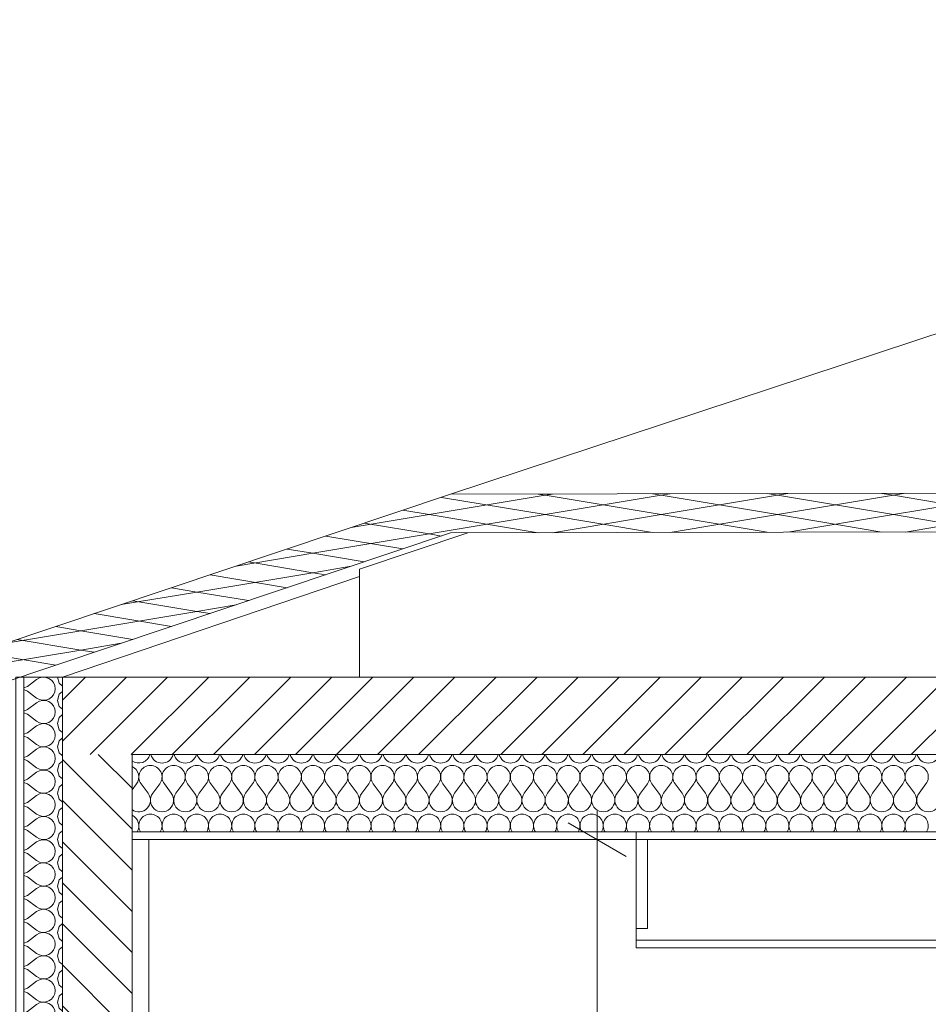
# Model space of a CAD drawing. Header units: millimetres. Extents: x 17009 to 157603, y -19950 to 21829.
# Tile 45 of 208: x 30142 to 32490, y 19284 to 21829. Entities that reach past the tile are written whole.
import ezdxf

# ---------------------------------------------------------------- set-up
doc = ezdxf.new("R2010")
doc.units = ezdxf.units.MM
doc.header["$MEASUREMENT"] = 0
for name, color, linetype in [('01-STR_Dalles toitures.ARCHI', 7, 'Continuous'), ('01-STR_Escaliers et ascenseurs.ARCHI', 7, 'Continuous'), ('01-STR_Murs extérieurs.ARCHI', 7, 'Continuous'), ('04-SOE_Faux Plafond.ARCHI', 7, 'Continuous'), ('05-INF _ COTATIONS.ARCHI', 7, 'Continuous')]:
    doc.layers.add(name, color=color, linetype=linetype)
doc.styles.add('STYLE_GENERE_1', font='arial.ttf')
doc.dimstyles.new('STYLE_GENERE__1', dxfattribs={"dimtxt": 150, "dimasz": 114, "dimexe": 0.18, "dimexo": 400, "dimgap": 0, "dimtad": 1, "dimlfac": 0.001, "dimzin": 0, "dimdsep": 46, "dimtxsty": 'STYLE_GENERE_1', "dimblk": 'ARROWHEAD_2', "dimblk1": 'ARROWHEAD_2', "dimblk2": 'ARROWHEAD_2', "dimcen": 0.09, "dimclrd": 8, "dimclre": 8, "dimclrt": 8, "dimazin": 0, "dimtfac": 1, "dimtdec": 4, "dimtmove": 0, "dimatfit": 3, "dimfxl": 0, "dimtolj": 1, "dimtzin": 0, "dimarcsym": 0})

# ---------------------------------------------------------------- blocks, each defined once
blk = doc.blocks.new('*X82')
at = {"layer": '01-STR_Murs extérieurs.ARCHI', "color": 7, "linetype": 'Continuous', "lineweight": 5}
for p, q in [((30201.3, 20129.9), (30193.2, 20128)), ((30209.6, 20129.5), (30201.3, 20129.9)), ((30217.4, 20126.8), (30209.6, 20129.5)), ((30240, 20130), (30244.5, 20114.2)), ((30152.5, 20102.3), (30162, 20106)), ((30162, 20106), (30186, 20124)), ((30193.2, 20128), (30186, 20124)), ((30224.2, 20122.1), (30217.4, 20126.8)), ((30229.5, 20115.8), (30224.2, 20122.1)), ((30232.9, 20108.2), (30229.5, 20115.8)), ((30234, 20100), (30232.9, 20108.2)), ((30244.5, 20114.2), (30252.5, 20106.9)), ((30162, 20094), (30152.5, 20097.7)), ((30162, 20094), (30186, 20076)), ((30224.2, 20077.9), (30229.5, 20084.2)), ((30229.5, 20084.2), (30232.9, 20091.8)), ((30232.9, 20091.8), (30234, 20100)), ((30244.5, 20085.8), (30240, 20070)), ((30252.5, 20093.1), (30244.5, 20085.8)), ((30162, 20046), (30186, 20064)), ((30186, 20076), (30193.2, 20072)), ((30193.2, 20068), (30186, 20064)), ((30193.2, 20072), (30201.3, 20070.1)), ((30201.3, 20069.9), (30193.2, 20068)), ((30201.3, 20070.1), (30209.6, 20070.5)), ((30209.6, 20069.5), (30201.3, 20069.9)), ((30209.6, 20070.5), (30217.4, 20073.2)), ((30217.4, 20066.8), (30209.6, 20069.5)), ((30217.4, 20073.2), (30224.2, 20077.9)), ((30224.2, 20062.1), (30217.4, 20066.8)), ((30229.5, 20055.8), (30224.2, 20062.1)), ((30232.9, 20048.2), (30229.5, 20055.8)), ((30240, 20070), (30244.5, 20054.2)), ((30244.5, 20054.2), (30252.5, 20046.9)), ((30152.5, 20042.3), (30162, 20046)), ((30162, 20034), (30152.5, 20037.7)), ((30162, 20034), (30186, 20016)), ((30229.5, 20024.2), (30232.9, 20031.8)), ((30234, 20040), (30232.9, 20048.2)), ((30232.9, 20031.8), (30234, 20040)), ((30252.5, 20033.1), (30244.5, 20025.8)), ((30162, 19986), (30186, 20004)), ((30186, 20016), (30193.2, 20012)), ((30193.2, 20008), (30186, 20004)), ((30193.2, 20012), (30201.3, 20010.1)), ((30201.3, 20009.9), (30193.2, 20008)), ((30201.3, 20010.1), (30209.6, 20010.5)), ((30209.6, 20009.5), (30201.3, 20009.9)), ((30209.6, 20010.5), (30217.4, 20013.2)), ((30217.4, 20006.8), (30209.6, 20009.5)), ((30217.4, 20013.2), (30224.2, 20017.9)), ((30224.2, 20002.1), (30217.4, 20006.8)), ((30224.2, 20017.9), (30229.5, 20024.2)), ((30229.5, 19995.8), (30224.2, 20002.1)), ((30244.5, 20025.8), (30240, 20010)), ((30240, 20010), (30244.5, 19994.2)), ((30152.5, 19982.3), (30162, 19986)), ((30162, 19974), (30152.5, 19977.7)), ((30232.9, 19988.2), (30229.5, 19995.8)), ((30234, 19980), (30232.9, 19988.2)), ((30232.9, 19971.8), (30234, 19980)), ((30244.5, 19994.2), (30252.5, 19986.9)), ((30162, 19974), (30186, 19956)), ((30186, 19956), (30193.2, 19952)), ((30193.2, 19952), (30201.3, 19950.1)), ((30209.6, 19950.5), (30217.4, 19953.2)), ((30217.4, 19953.2), (30224.2, 19957.9)), ((30224.2, 19957.9), (30229.5, 19964.2)), ((30229.5, 19964.2), (30232.9, 19971.8)), ((30244.5, 19965.8), (30240, 19950)), ((30252.5, 19973.1), (30244.5, 19965.8)), ((30152.5, 19922.3), (30162, 19926)), ((30162, 19926), (30186, 19944)), ((30193.2, 19948), (30186, 19944)), ((30201.3, 19949.9), (30193.2, 19948)), ((30201.3, 19950.1), (30209.6, 19950.5)), ((30209.6, 19949.5), (30201.3, 19949.9)), ((30217.4, 19946.8), (30209.6, 19949.5)), ((30224.2, 19942.1), (30217.4, 19946.8)), ((30229.5, 19935.8), (30224.2, 19942.1)), ((30232.9, 19928.2), (30229.5, 19935.8)), ((30234, 19920), (30232.9, 19928.2)), ((30240, 19950), (30244.5, 19934.2)), ((30244.5, 19934.2), (30252.5, 19926.9)), ((30162, 19914), (30152.5, 19917.7)), ((30162, 19914), (30186, 19896)), ((30224.2, 19897.9), (30229.5, 19904.2)), ((30229.5, 19904.2), (30232.9, 19911.8)), ((30232.9, 19911.8), (30234, 19920)), ((30244.5, 19905.8), (30240, 19890)), ((30252.5, 19913.1), (30244.5, 19905.8)), ((30162, 19866), (30186, 19884)), ((30186, 19896), (30193.2, 19892)), ((30193.2, 19888), (30186, 19884)), ((30193.2, 19892), (30201.3, 19890.1)), ((30201.3, 19889.9), (30193.2, 19888)), ((30201.3, 19890.1), (30209.6, 19890.5)), ((30209.6, 19889.5), (30201.3, 19889.9)), ((30209.6, 19890.5), (30217.4, 19893.2)), ((30217.4, 19886.8), (30209.6, 19889.5)), ((30217.4, 19893.2), (30224.2, 19897.9)), ((30224.2, 19882.1), (30217.4, 19886.8)), ((30229.5, 19875.8), (30224.2, 19882.1)), ((30232.9, 19868.2), (30229.5, 19875.8)), ((30240, 19890), (30244.5, 19874.2)), ((30152.5, 19862.3), (30162, 19866)), ((30162, 19854), (30152.5, 19857.7)), ((30162, 19854), (30186, 19836)), ((30229.5, 19844.2), (30232.9, 19851.8)), ((30234, 19860), (30232.9, 19868.2)), ((30232.9, 19851.8), (30234, 19860)), ((30244.5, 19874.2), (30252.5, 19866.9)), ((30252.5, 19853.1), (30244.5, 19845.8)), ((30162, 19806), (30186, 19824)), ((30186, 19836), (30193.2, 19832)), ((30193.2, 19828), (30186, 19824)), ((30193.2, 19832), (30201.3, 19830.1)), ((30201.3, 19829.9), (30193.2, 19828)), ((30201.3, 19830.1), (30209.6, 19830.5)), ((30209.6, 19829.5), (30201.3, 19829.9)), ((30209.6, 19830.5), (30217.4, 19833.2)), ((30217.4, 19826.8), (30209.6, 19829.5)), ((30217.4, 19833.2), (30224.2, 19837.9)), ((30224.2, 19822.1), (30217.4, 19826.8)), ((30224.2, 19837.9), (30229.5, 19844.2)), ((30244.5, 19845.8), (30240, 19830)), ((30240, 19830), (30244.5, 19814.2)), ((30152.5, 19802.3), (30162, 19806)), ((30229.5, 19815.8), (30224.2, 19822.1)), ((30232.9, 19808.2), (30229.5, 19815.8)), ((30234, 19800), (30232.9, 19808.2)), ((30232.9, 19791.8), (30234, 19800)), ((30244.5, 19814.2), (30252.5, 19806.9)), ((30162, 19794), (30152.5, 19797.7)), ((30162, 19794), (30186, 19776)), ((30186, 19776), (30193.2, 19772)), ((30209.6, 19770.5), (30217.4, 19773.2)), ((30217.4, 19773.2), (30224.2, 19777.9)), ((30224.2, 19777.9), (30229.5, 19784.2)), ((30229.5, 19784.2), (30232.9, 19791.8)), ((30244.5, 19785.8), (30240, 19770)), ((30252.5, 19793.1), (30244.5, 19785.8)), ((30162, 19746), (30186, 19764)), ((30193.2, 19768), (30186, 19764)), ((30193.2, 19772), (30201.3, 19770.1)), ((30201.3, 19769.9), (30193.2, 19768)), ((30201.3, 19770.1), (30209.6, 19770.5)), ((30209.6, 19769.5), (30201.3, 19769.9)), ((30217.4, 19766.8), (30209.6, 19769.5)), ((30224.2, 19762.1), (30217.4, 19766.8)), ((30229.5, 19755.8), (30224.2, 19762.1)), ((30232.9, 19748.2), (30229.5, 19755.8)), ((30234, 19740), (30232.9, 19748.2)), ((30240, 19770), (30244.5, 19754.2)), ((30244.5, 19754.2), (30252.5, 19746.9)), ((30152.5, 19742.3), (30162, 19746)), ((30162, 19734), (30152.5, 19737.7)), ((30162, 19734), (30186, 19716)), ((30224.2, 19717.9), (30229.5, 19724.2)), ((30229.5, 19724.2), (30232.9, 19731.8)), ((30232.9, 19731.8), (30234, 19740)), ((30244.5, 19725.8), (30240, 19710)), ((30252.5, 19733.1), (30244.5, 19725.8)), ((30162, 19686), (30186, 19704)), ((30186, 19716), (30193.2, 19712)), ((30193.2, 19708), (30186, 19704)), ((30193.2, 19712), (30201.3, 19710.1)), ((30201.3, 19709.9), (30193.2, 19708)), ((30201.3, 19710.1), (30209.6, 19710.5)), ((30209.6, 19709.5), (30201.3, 19709.9)), ((30209.6, 19710.5), (30217.4, 19713.2)), ((30217.4, 19706.8), (30209.6, 19709.5)), ((30217.4, 19713.2), (30224.2, 19717.9)), ((30224.2, 19702.1), (30217.4, 19706.8)), ((30229.5, 19695.8), (30224.2, 19702.1)), ((30240, 19710), (30244.5, 19694.2)), ((30152.5, 19682.3), (30162, 19686)), ((30162, 19674), (30152.5, 19677.7)), ((30162, 19674), (30186, 19656)), ((30232.9, 19688.2), (30229.5, 19695.8)), ((30229.5, 19664.2), (30232.9, 19671.8)), ((30234, 19680), (30232.9, 19688.2)), ((30232.9, 19671.8), (30234, 19680)), ((30244.5, 19694.2), (30252.5, 19686.9)), ((30252.5, 19673.1), (30244.5, 19665.8)), ((30186, 19656), (30193.2, 19652)), ((30193.2, 19648), (30186, 19644)), ((30193.2, 19652), (30201.3, 19650.1)), ((30201.3, 19649.9), (30193.2, 19648)), ((30201.3, 19650.1), (30209.6, 19650.5)), ((30209.6, 19649.5), (30201.3, 19649.9)), ((30209.6, 19650.5), (30217.4, 19653.2)), ((30217.4, 19646.8), (30209.6, 19649.5)), ((30217.4, 19653.2), (30224.2, 19657.9)), ((30224.2, 19642.1), (30217.4, 19646.8)), ((30224.2, 19657.9), (30229.5, 19664.2)), ((30244.5, 19665.8), (30240, 19650)), ((30240, 19650), (30244.5, 19634.2)), ((30152.5, 19622.3), (30162, 19626)), ((30162, 19626), (30186, 19644)), ((30229.5, 19635.8), (30224.2, 19642.1)), ((30232.9, 19628.2), (30229.5, 19635.8)), ((30234, 19620), (30232.9, 19628.2)), ((30244.5, 19634.2), (30252.5, 19626.9)), ((30162, 19614), (30152.5, 19617.7)), ((30162, 19614), (30186, 19596)), ((30186, 19596), (30193.2, 19592)), ((30217.4, 19593.2), (30224.2, 19597.9)), ((30224.2, 19597.9), (30229.5, 19604.2)), ((30229.5, 19604.2), (30232.9, 19611.8)), ((30232.9, 19611.8), (30234, 19620)), ((30244.5, 19605.8), (30240, 19590)), ((30252.5, 19613.1), (30244.5, 19605.8)), ((30162, 19566), (30186, 19584)), ((30193.2, 19588), (30186, 19584)), ((30193.2, 19592), (30201.3, 19590.1)), ((30201.3, 19589.9), (30193.2, 19588)), ((30201.3, 19590.1), (30209.6, 19590.5)), ((30209.6, 19589.5), (30201.3, 19589.9)), ((30209.6, 19590.5), (30217.4, 19593.2)), ((30217.4, 19586.8), (30209.6, 19589.5)), ((30224.2, 19582.1), (30217.4, 19586.8)), ((30229.5, 19575.8), (30224.2, 19582.1)), ((30232.9, 19568.2), (30229.5, 19575.8)), ((30240, 19590), (30244.5, 19574.2)), ((30244.5, 19574.2), (30252.5, 19566.9)), ((30152.5, 19562.3), (30162, 19566)), ((30162, 19554), (30152.5, 19557.7)), ((30162, 19554), (30186, 19536)), ((30224.2, 19537.9), (30229.5, 19544.2)), ((30229.5, 19544.2), (30232.9, 19551.8)), ((30234, 19560), (30232.9, 19568.2)), ((30232.9, 19551.8), (30234, 19560)), ((30244.5, 19545.8), (30240, 19530)), ((30252.5, 19553.1), (30244.5, 19545.8)), ((30162, 19506), (30186, 19524)), ((30186, 19536), (30193.2, 19532)), ((30193.2, 19528), (30186, 19524)), ((30193.2, 19532), (30201.3, 19530.1)), ((30201.3, 19529.9), (30193.2, 19528)), ((30201.3, 19530.1), (30209.6, 19530.5)), ((30209.6, 19529.5), (30201.3, 19529.9)), ((30209.6, 19530.5), (30217.4, 19533.2)), ((30217.4, 19526.8), (30209.6, 19529.5)), ((30217.4, 19533.2), (30224.2, 19537.9)), ((30224.2, 19522.1), (30217.4, 19526.8)), ((30229.5, 19515.8), (30224.2, 19522.1)), ((30240, 19530), (30244.5, 19514.2)), ((30152.5, 19502.3), (30162, 19506)), ((30162, 19494), (30152.5, 19497.7)), ((30162, 19494), (30186, 19476)), ((30232.9, 19508.2), (30229.5, 19515.8)), ((30234, 19500), (30232.9, 19508.2)), ((30232.9, 19491.8), (30234, 19500)), ((30244.5, 19514.2), (30252.5, 19506.9)), ((30252.5, 19493.1), (30244.5, 19485.8)), ((30186, 19476), (30193.2, 19472)), ((30193.2, 19468), (30186, 19464)), ((30193.2, 19472), (30201.3, 19470.1)), ((30201.3, 19469.9), (30193.2, 19468)), ((30201.3, 19470.1), (30209.6, 19470.5)), ((30209.6, 19469.5), (30201.3, 19469.9)), ((30209.6, 19470.5), (30217.4, 19473.2)), ((30217.4, 19466.8), (30209.6, 19469.5)), ((30217.4, 19473.2), (30224.2, 19477.9)), ((30224.2, 19477.9), (30229.5, 19484.2)), ((30229.5, 19484.2), (30232.9, 19491.8)), ((30244.5, 19485.8), (30240, 19470)), ((30240, 19470), (30244.5, 19454.2)), ((30152.5, 19442.3), (30162, 19446)), ((30162, 19446), (30186, 19464)), ((30224.2, 19462.1), (30217.4, 19466.8)), ((30229.5, 19455.8), (30224.2, 19462.1)), ((30232.9, 19448.2), (30229.5, 19455.8)), ((30234, 19440), (30232.9, 19448.2)), ((30244.5, 19454.2), (30252.5, 19446.9)), ((30162, 19434), (30152.5, 19437.7)), ((30162, 19434), (30186, 19416)), ((30217.4, 19413.2), (30224.2, 19417.9)), ((30224.2, 19417.9), (30229.5, 19424.2)), ((30229.5, 19424.2), (30232.9, 19431.8)), ((30232.9, 19431.8), (30234, 19440)), ((30244.5, 19425.8), (30240, 19410)), ((30252.5, 19433.1), (30244.5, 19425.8)), ((30162, 19386), (30186, 19404)), ((30186, 19416), (30193.2, 19412)), ((30193.2, 19408), (30186, 19404)), ((30193.2, 19412), (30201.3, 19410.1)), ((30201.3, 19409.9), (30193.2, 19408)), ((30201.3, 19410.1), (30209.6, 19410.5)), ((30209.6, 19409.5), (30201.3, 19409.9)), ((30209.6, 19410.5), (30217.4, 19413.2)), ((30217.4, 19406.8), (30209.6, 19409.5)), ((30224.2, 19402.1), (30217.4, 19406.8)), ((30229.5, 19395.8), (30224.2, 19402.1)), ((30232.9, 19388.2), (30229.5, 19395.8)), ((30240, 19410), (30244.5, 19394.2)), ((30244.5, 19394.2), (30252.5, 19386.9)), ((30152.5, 19382.3), (30162, 19386)), ((30162, 19374), (30152.5, 19377.7)), ((30162, 19374), (30186, 19356)), ((30229.5, 19364.2), (30232.9, 19371.8)), ((30234, 19380), (30232.9, 19388.2)), ((30232.9, 19371.8), (30234, 19380)), ((30252.5, 19373.1), (30244.5, 19365.8)), ((30162, 19326), (30186, 19344)), ((30186, 19356), (30193.2, 19352)), ((30193.2, 19348), (30186, 19344)), ((30193.2, 19352), (30201.3, 19350.1)), ((30201.3, 19349.9), (30193.2, 19348)), ((30201.3, 19350.1), (30209.6, 19350.5)), ((30209.6, 19349.5), (30201.3, 19349.9)), ((30209.6, 19350.5), (30217.4, 19353.2)), ((30217.4, 19346.8), (30209.6, 19349.5)), ((30217.4, 19353.2), (30224.2, 19357.9)), ((30224.2, 19342.1), (30217.4, 19346.8)), ((30224.2, 19357.9), (30229.5, 19364.2)), ((30229.5, 19335.8), (30224.2, 19342.1)), ((30244.5, 19365.8), (30240, 19350)), ((30240, 19350), (30244.5, 19334.2)), ((30152.5, 19322.3), (30162, 19326)), ((30162, 19314), (30152.5, 19317.7)), ((30232.9, 19328.2), (30229.5, 19335.8)), ((30234, 19320), (30232.9, 19328.2)), ((30232.9, 19311.8), (30234, 19320)), ((30244.5, 19334.2), (30252.5, 19326.9)), ((30162, 19314), (30186, 19296)), ((30186, 19296), (30193.2, 19292)), ((30193.2, 19292), (30201.3, 19290.1)), ((30201.3, 19289.9), (30193.2, 19288)), ((30201.3, 19290.1), (30209.6, 19290.5)), ((30209.6, 19289.5), (30201.3, 19289.9)), ((30209.6, 19290.5), (30217.4, 19293.2)), ((30217.4, 19286.8), (30209.6, 19289.5)), ((30217.4, 19293.2), (30224.2, 19297.9)), ((30224.2, 19297.9), (30229.5, 19304.2)), ((30229.5, 19304.2), (30232.9, 19311.8)), ((30244.5, 19305.8), (30240, 19290)), ((30240, 19290), (30244.5, 19274.2)), ((30252.5, 19313.1), (30244.5, 19305.8)), ((30152.5, 19262.3), (30162, 19266)), ((30162, 19266), (30186, 19284)), ((30193.2, 19288), (30186, 19284)), ((30224.2, 19282.1), (30217.4, 19286.8)), ((30229.5, 19275.8), (30224.2, 19282.1)), ((30232.9, 19268.2), (30229.5, 19275.8)), ((30234, 19260), (30232.9, 19268.2)), ((30244.5, 19274.2), (30252.5, 19266.9)), ((30162, 19254), (30152.5, 19257.7)), ((30162, 19254), (30186, 19236)), ((30224.2, 19237.9), (30229.5, 19244.2)), ((30229.5, 19244.2), (30232.9, 19251.8)), ((30232.9, 19251.8), (30234, 19260)), ((30244.5, 19245.8), (30240, 19230)), ((30252.5, 19253.1), (30244.5, 19245.8)), ((30186, 19236), (30193.2, 19232)), ((30193.2, 19232), (30201.3, 19230.1)), ((30201.3, 19230.1), (30209.6, 19230.5)), ((30209.6, 19230.5), (30217.4, 19233.2)), ((30217.4, 19233.2), (30224.2, 19237.9))]:
    blk.add_line(p, q, dxfattribs=at)
blk = doc.blocks.new('Élément de coupe_66_1')
at = {"layer": '01-STR_Murs extérieurs.ARCHI', "linetype": 'Continuous', "lineweight": 0, "true_color": 0x000000}
h = blk.add_hatch(dxfattribs=at)
h.set_pattern_fill('Hachure_simple_0001', color=18, style=0, pattern_type=2)
h.set_pattern_definition([(315, (0, 0), (53.03301, 53.03301), [])])
h.paths.add_polyline_path([(30252.5, 19230), (30312.5, 19230), (30432.5, 19230), (30432.5, 19930), (30252.5, 19930)])
at = {"layer": '01-STR_Murs extérieurs.ARCHI', "color": 7, "linetype": 'Continuous', "lineweight": 5}
for p, q in [((30132.5, 20130), (30132.5, 19230)), ((30152.5, 20130), (30152.5, 19230)), ((30252.5, 19930), (30252.5, 19230)), ((30432.5, 19710), (30432.5, 19230)), ((30432.5, 19230), (30312.5, 19230))]:
    blk.add_line(p, q, dxfattribs=at)
at = {"layer": '01-STR_Murs extérieurs.ARCHI', "color": 7, "linetype": 'Continuous', "lineweight": 5, "flags": 128}
for points in [[(30252.5, 20130), (30152.5, 20130), (30132.5, 20130)], [(30262.5, 19230), (30252.5, 19230), (30152.5, 19230), (30132.5, 19230)]]:
    blk.add_lwpolyline(points, dxfattribs=at)
at = {"layer": '01-STR_Murs extérieurs.ARCHI', "lineweight": 0}
blk.add_blockref('*X82', (0, 0), dxfattribs=at)
blk = doc.blocks.new('Élément de coupe_75_1')
at = {"layer": '01-STR_Murs extérieurs.ARCHI', "color": 7, "linetype": 'Continuous', "lineweight": 5}
blk.add_line((30475.5, 19710), (30475.5, 16830), dxfattribs=at)
blk = doc.blocks.new('*X95')
at = {"layer": '01-STR_Dalles toitures.ARCHI', "color": 7, "linetype": 'Continuous', "lineweight": 5}
for p, q in [((30432.5, 19838.7), (30444, 19854)), ((30474, 19830), (30456, 19854)), ((30486, 19830), (30504, 19854)), ((30534, 19830), (30516, 19854)), ((30546, 19830), (30564, 19854)), ((30594, 19830), (30576, 19854)), ((30606, 19830), (30624, 19854)), ((30654, 19830), (30636, 19854)), ((30666, 19830), (30684, 19854)), ((30714, 19830), (30696, 19854)), ((30726, 19830), (30744, 19854)), ((30774, 19830), (30756, 19854)), ((30786, 19830), (30804, 19854)), ((30834, 19830), (30816, 19854)), ((30846, 19830), (30864, 19854)), ((30894, 19830), (30876, 19854)), ((30906, 19830), (30924, 19854)), ((30954, 19830), (30936, 19854)), ((30966, 19830), (30984, 19854)), ((31014, 19830), (30996, 19854)), ((31026, 19830), (31044, 19854)), ((31074, 19830), (31056, 19854)), ((31086, 19830), (31104, 19854)), ((31134, 19830), (31116, 19854)), ((31146, 19830), (31164, 19854)), ((31194, 19830), (31176, 19854)), ((31206, 19830), (31224, 19854)), ((31254, 19830), (31236, 19854)), ((31266, 19830), (31284, 19854)), ((31314, 19830), (31296, 19854)), ((31326, 19830), (31344, 19854)), ((31374, 19830), (31356, 19854)), ((31386, 19830), (31404, 19854)), ((31434, 19830), (31416, 19854)), ((31446, 19830), (31464, 19854)), ((31494, 19830), (31476, 19854)), ((31506, 19830), (31524, 19854)), ((31554, 19830), (31536, 19854)), ((31566, 19830), (31584, 19854)), ((31614, 19830), (31596, 19854)), ((31626, 19830), (31644, 19854)), ((31674, 19830), (31656, 19854)), ((31686, 19830), (31704, 19854)), ((31734, 19830), (31716, 19854)), ((31746, 19830), (31764, 19854)), ((31794, 19830), (31776, 19854)), ((31806, 19830), (31824, 19854)), ((31854, 19830), (31836, 19854)), ((31866, 19830), (31884, 19854)), ((31914, 19830), (31896, 19854)), ((31926, 19830), (31944, 19854)), ((31974, 19830), (31956, 19854)), ((31986, 19830), (32004, 19854)), ((32034, 19830), (32016, 19854)), ((32046, 19830), (32064, 19854)), ((32094, 19830), (32076, 19854)), ((32106, 19830), (32124, 19854)), ((32154, 19830), (32136, 19854)), ((32166, 19830), (32184, 19854)), ((32214, 19830), (32196, 19854)), ((32226, 19830), (32244, 19854)), ((32274, 19830), (32256, 19854)), ((32286, 19830), (32304, 19854)), ((32334, 19830), (32316, 19854)), ((32346, 19830), (32364, 19854)), ((32394, 19830), (32376, 19854)), ((32406, 19830), (32424, 19854)), ((32454, 19830), (32436, 19854)), ((32466, 19830), (32484, 19854))]:
    blk.add_line(p, q, dxfattribs=at)
for centre, start, end in [((30450, 19938), 234.3442, 344.5342), ((30510, 19938), 195.4658, 344.5342), ((30570, 19938), 195.4658, 344.5342), ((30630, 19938), 195.4658, 344.5342), ((30690, 19938), 195.4658, 344.5342), ((30750, 19938), 195.4658, 344.5342), ((30810, 19938), 195.4658, 344.5342), ((30870, 19938), 195.4658, 344.5342), ((30930, 19938), 195.4658, 344.5342), ((30990, 19938), 195.4658, 344.5342), ((31050, 19938), 195.4658, 344.5342), ((31110, 19938), 195.4658, 344.5342), ((31170, 19938), 195.4658, 344.5342), ((31230, 19938), 195.4658, 344.5342), ((31290, 19938), 195.4658, 344.5342), ((31350, 19938), 195.4658, 344.5342), ((31410, 19938), 195.4658, 344.5342), ((31470, 19938), 195.4658, 344.5342), ((31530, 19938), 195.4658, 344.5342), ((31590, 19938), 195.4658, 344.5342), ((31650, 19938), 195.4658, 344.5342), ((31710, 19938), 195.4658, 344.5342), ((31770, 19938), 195.4658, 344.5342), ((31830, 19938), 195.4658, 344.5342), ((31890, 19938), 195.4658, 344.5342), ((31950, 19938), 195.4658, 344.5342), ((32010, 19938), 195.4658, 344.5342), ((32070, 19938), 195.4658, 344.5342), ((32130, 19938), 195.4658, 344.5342), ((32190, 19938), 195.4658, 344.5342), ((32250, 19938), 195.4658, 344.5342), ((32310, 19938), 195.4658, 344.5342), ((32370, 19938), 195.4658, 344.5342), ((32430, 19938), 195.4658, 344.5342), ((32490, 19938), 195.4658, 344.5342), ((30480, 19872), 90, 216.8699), ((30480, 19872), 323.1301, 90), ((30540, 19872), 90, 216.8699), ((30540, 19872), 323.1301, 90), ((30600, 19872), 90, 216.8699), ((30600, 19872), 323.1301, 90), ((30660, 19872), 90, 216.8699), ((30660, 19872), 323.1301, 90), ((30720, 19872), 90, 216.8699), ((30720, 19872), 323.1301, 90), ((30780, 19872), 90, 216.8699), ((30780, 19872), 323.1301, 90), ((30840, 19872), 90, 216.8699), ((30840, 19872), 323.1301, 90), ((30900, 19872), 90, 216.8699), ((30900, 19872), 323.1301, 90), ((30960, 19872), 90, 216.8699), ((30960, 19872), 323.1301, 90), ((31020, 19872), 90, 216.8699), ((31020, 19872), 323.1301, 90), ((31080, 19872), 90, 216.8699), ((31080, 19872), 323.1301, 90), ((31140, 19872), 90, 216.8699), ((31140, 19872), 323.1301, 90), ((31200, 19872), 90, 216.8699), ((31200, 19872), 323.1301, 90), ((31260, 19872), 90, 216.8699), ((31260, 19872), 323.1301, 90), ((31320, 19872), 90, 216.8699), ((31320, 19872), 323.1301, 90), ((31380, 19872), 90, 216.8699), ((31380, 19872), 323.1301, 90), ((31440, 19872), 90, 216.8699), ((31440, 19872), 323.1301, 90), ((31500, 19872), 90, 216.8699), ((31500, 19872), 323.1301, 90), ((31560, 19872), 90, 216.8699), ((31560, 19872), 323.1301, 90), ((31620, 19872), 90, 216.8699), ((31620, 19872), 323.1301, 90), ((31680, 19872), 90, 216.8699), ((31680, 19872), 323.1301, 90), ((31740, 19872), 90, 216.8699), ((31740, 19872), 323.1301, 90), ((31800, 19872), 90, 216.8699), ((31800, 19872), 323.1301, 90), ((31860, 19872), 90, 216.8699), ((31860, 19872), 323.1301, 90), ((31920, 19872), 90, 216.8699), ((31920, 19872), 323.1301, 90), ((31980, 19872), 90, 216.8699), ((31980, 19872), 323.1301, 90), ((32040, 19872), 90, 216.8699), ((32040, 19872), 323.1301, 90), ((32100, 19872), 90, 216.8699), ((32100, 19872), 323.1301, 90), ((32160, 19872), 90, 216.8699), ((32160, 19872), 323.1301, 90), ((32220, 19872), 90, 216.8699), ((32220, 19872), 323.1301, 90), ((32280, 19872), 90, 216.8699), ((32280, 19872), 323.1301, 90), ((32340, 19872), 90, 216.8699), ((32340, 19872), 323.1301, 90), ((32400, 19872), 90, 216.8699), ((32400, 19872), 323.1301, 90), ((32460, 19872), 90, 216.8699), ((32460, 19872), 323.1301, 90), ((30420, 19872), 323.1301, 65.3493), ((30450, 19812), 234.3442, 36.8699), ((30510, 19812), 143.1301, 36.8699), ((30570, 19812), 143.1301, 36.8699), ((30630, 19812), 143.1301, 36.8699), ((30690, 19812), 143.1301, 36.8699), ((30750, 19812), 143.1301, 36.8699), ((30810, 19812), 143.1301, 36.8699), ((30870, 19812), 143.1301, 36.8699), ((30930, 19812), 143.1301, 36.8699), ((30990, 19812), 143.1301, 36.8699), ((31050, 19812), 143.1301, 36.8699), ((31110, 19812), 143.1301, 36.8699), ((31170, 19812), 143.1301, 36.8699), ((31230, 19812), 143.1301, 36.8699), ((31290, 19812), 143.1301, 36.8699), ((31350, 19812), 143.1301, 36.8699), ((31410, 19812), 143.1301, 36.8699), ((31470, 19812), 143.1301, 36.8699), ((31530, 19812), 143.1301, 36.8699), ((31590, 19812), 143.1301, 36.8699), ((31650, 19812), 143.1301, 36.8699), ((31710, 19812), 143.1301, 36.8699), ((31770, 19812), 143.1301, 36.8699), ((31830, 19812), 143.1301, 36.8699), ((31890, 19812), 143.1301, 36.8699), ((31950, 19812), 143.1301, 36.8699), ((32010, 19812), 143.1301, 36.8699), ((32070, 19812), 143.1301, 36.8699), ((32130, 19812), 143.1301, 36.8699), ((32190, 19812), 143.1301, 36.8699), ((32250, 19812), 143.1301, 36.8699), ((32310, 19812), 143.1301, 36.8699), ((32370, 19812), 143.1301, 36.8699), ((32430, 19812), 143.1301, 36.8699), ((32490, 19812), 143.1301, 36.8699), ((30420, 19746), 327.7692, 65.3493), ((30480, 19746), 90, 212.2308), ((30480, 19746), 327.7692, 90), ((30540, 19746), 90, 212.2308), ((30540, 19746), 327.7692, 90), ((30600, 19746), 90, 212.2308), ((30600, 19746), 327.7692, 90), ((30660, 19746), 90, 212.2308), ((30660, 19746), 327.7692, 90), ((30720, 19746), 90, 212.2308), ((30720, 19746), 327.7692, 90), ((30780, 19746), 90, 212.2308), ((30780, 19746), 327.7692, 90), ((30840, 19746), 90, 212.2308), ((30840, 19746), 327.7692, 90), ((30900, 19746), 90, 212.2308), ((30900, 19746), 327.7692, 90), ((30960, 19746), 90, 212.2308), ((30960, 19746), 327.7692, 90), ((31020, 19746), 90, 212.2308), ((31020, 19746), 327.7692, 90), ((31080, 19746), 90, 212.2308), ((31080, 19746), 327.7692, 90), ((31140, 19746), 90, 212.2308), ((31140, 19746), 327.7692, 90), ((31200, 19746), 90, 212.2308), ((31200, 19746), 327.7692, 90), ((31260, 19746), 90, 212.2308), ((31260, 19746), 327.7692, 90), ((31320, 19746), 90, 212.2308), ((31320, 19746), 327.7692, 90), ((31380, 19746), 90, 212.2308), ((31380, 19746), 327.7692, 90), ((31440, 19746), 90, 212.2308), ((31440, 19746), 327.7692, 90), ((31500, 19746), 90, 212.2308), ((31500, 19746), 327.7692, 90), ((31560, 19746), 90, 212.2308), ((31560, 19746), 327.7692, 90), ((31620, 19746), 90, 212.2308), ((31620, 19746), 327.7692, 90), ((31680, 19746), 90, 212.2308), ((31680, 19746), 327.7692, 90), ((31740, 19746), 90, 212.2308), ((31740, 19746), 327.7692, 90), ((31800, 19746), 90, 212.2308), ((31800, 19746), 327.7692, 90), ((31860, 19746), 90, 212.2308), ((31860, 19746), 327.7692, 90), ((31920, 19746), 90, 212.2308), ((31920, 19746), 327.7692, 90), ((31980, 19746), 90, 212.2308), ((31980, 19746), 327.7692, 90), ((32040, 19746), 90, 212.2308), ((32040, 19746), 327.7692, 90), ((32100, 19746), 90, 212.2308), ((32100, 19746), 327.7692, 90), ((32160, 19746), 90, 212.2308), ((32160, 19746), 327.7692, 90), ((32220, 19746), 90, 212.2308), ((32220, 19746), 327.7692, 90), ((32280, 19746), 90, 212.2308), ((32280, 19746), 327.7692, 90), ((32340, 19746), 90, 212.2308), ((32340, 19746), 327.7692, 90), ((32400, 19746), 90, 212.2308), ((32400, 19746), 327.7692, 90), ((32460, 19746), 90, 212.2308), ((32460, 19746), 327.7692, 90)]:
    blk.add_arc(centre, 30, start, end, dxfattribs=at)
blk = doc.blocks.new('Élément de coupe_77_1')
at = {"layer": '01-STR_Dalles toitures.ARCHI', "linetype": 'Continuous', "lineweight": 0, "true_color": 0x000000}
h = blk.add_hatch(dxfattribs=at)
h.set_pattern_fill('Hachure_simple_0001', color=18, style=0, pattern_type=2)
h.set_pattern_definition([(45, (0, 0), (-53.03301, 53.03301), [])])
h.paths.add_polyline_path([(30252.5, 19930), (75896, 19930), (75896, 20130), (30252.5, 20130)])
at = {"layer": '01-STR_Dalles toitures.ARCHI', "color": 7, "linetype": 'Continuous', "lineweight": 5}
for p, q in [((30252.5, 20130), (30252.5, 19930)), ((75896, 20130), (30252.5, 20130)), ((30432.5, 19930), (30432.5, 19730)), ((46991.6, 19930), (30432.5, 19930)), ((30432.5, 19730), (30432.5, 19710)), ((41075, 19710), (30432.5, 19710))]:
    blk.add_line(p, q, dxfattribs=at)
at = {"layer": '01-STR_Dalles toitures.ARCHI', "color": 7, "linetype": 'Continuous', "lineweight": 5, "flags": 128}
blk.add_lwpolyline([(46991.6, 19730), (41173, 19730), (41075, 19730), (31734.8, 19730), (30432.5, 19730)], dxfattribs=at)
at = {"layer": '01-STR_Dalles toitures.ARCHI', "lineweight": 0}
blk.add_blockref('*X95', (0, 0), dxfattribs=at)
blk = doc.blocks.new('Élément de coupe_410_1')
at = {"layer": '01-STR_Escaliers et ascenseurs.ARCHI', "color": 7, "linetype": 'Continuous', "lineweight": 5}
for p, q in [((31020.5, 20408.9), (31300.5, 20502.7)), ((31020.5, 20130), (31020.5, 20408.9))]:
    blk.add_line(p, q, dxfattribs=at)
blk = doc.blocks.new('Élément de coupe_485_1')
at = {"layer": '04-SOE_Faux Plafond.ARCHI', "color": 7, "linetype": 'Continuous', "lineweight": 5}
for p, q in [((41075, 19450), (31734.8, 19450)), ((41075, 19430), (31734.8, 19430))]:
    blk.add_line(p, q, dxfattribs=at)
at = {"layer": '04-SOE_Faux Plafond.ARCHI', "color": 7, "linetype": 'Continuous', "lineweight": 5, "flags": 128}
blk.add_lwpolyline([(31734.8, 19730), (31734.8, 19450), (31734.8, 19430)], dxfattribs=at)
blk = doc.blocks.new('*X552')
at = {"layer": '01-STR_Dalles toitures.ARCHI', "color": 7, "linetype": 'Continuous', "lineweight": 5}
for p, q in [((31500, 20600), (31200, 20550)), ((31232, 20594.7), (31500, 20550)), ((31481.5, 20603.1), (31500, 20600)), ((31519, 20603.2), (31500, 20600)), ((31500, 20600), (31800, 20550)), ((31800, 20600), (31500, 20550)), ((31777.6, 20603.7), (31800, 20600)), ((31822.9, 20603.8), (31800, 20600)), ((31800, 20600), (32100, 20550)), ((32100, 20600), (31800, 20550)), ((32073.8, 20604.4), (32100, 20600)), ((32126.8, 20604.5), (32100, 20600)), ((32100, 20600), (32400, 20550)), ((32400, 20600), (32100, 20550)), ((32370, 20605), (32400, 20600)), ((32430.8, 20605.1), (32400, 20600)), ((32400, 20600), (32700, 20550)), ((32700, 20600), (32400, 20550)), ((31200, 20550), (30998.4, 20516.4)), ((31132.4, 20561.3), (31200, 20550)), ((31200, 20550), (31481.5, 20503.1)), ((31500, 20550), (31200, 20500)), ((31500, 20550), (31777.6, 20503.7)), ((31800, 20550), (31519, 20503.2)), ((31800, 20550), (32073.8, 20504.4)), ((32100, 20550), (31822.9, 20503.8)), ((32100, 20550), (32370, 20505)), ((32400, 20550), (32126.8, 20504.5)), ((32400, 20550), (32666.2, 20505.6)), ((32700, 20550), (32430.8, 20505.1)), ((31032.7, 20527.9), (31200, 20500)), ((31200, 20500), (30900, 20450)), ((30933, 20494.5), (31132.4, 20461.3)), ((31200, 20500), (31232, 20494.7)), ((30833.3, 20461.1), (30900, 20450)), ((30900, 20450), (30701.3, 20416.9)), ((30900, 20450), (31032.7, 20427.9)), ((30733.7, 20427.7), (30900, 20400)), ((30998.4, 20416.4), (30900, 20400)), ((30900, 20400), (30600, 20350)), ((30634, 20394.3), (30833.3, 20361.1)), ((30900, 20400), (30933, 20394.5)), ((30534.3, 20360.9), (30600, 20350)), ((30600, 20350), (30404.2, 20317.4)), ((30600, 20350), (30733.7, 20327.7)), ((30434.6, 20327.6), (30600, 20300)), ((30701.3, 20316.9), (30600, 20300)), ((30600, 20300), (30300, 20250)), ((30335, 20294.2), (30534.3, 20260.9)), ((30600, 20300), (30634, 20294.3)), ((30235.3, 20260.8), (30300, 20250)), ((30300, 20250), (30107.1, 20217.8)), ((30300, 20250), (30434.6, 20227.6)), ((30135.6, 20227.4), (30300, 20200)), ((30404.2, 20217.4), (30300, 20200)), ((30300, 20200), (30000, 20150)), ((30035.9, 20194), (30235.3, 20160.8)), ((30300, 20200), (30335, 20194.2))]:
    blk.add_line(p, q, dxfattribs=at)
blk = doc.blocks.new('Élément de coupe_526_1')
at = {"layer": '01-STR_Dalles toitures.ARCHI', "color": 7, "linetype": 'Continuous', "lineweight": 5}
for p, q in [((31255.8, 20602.6), (34965, 21829.2)), ((30252.9, 20130), (31020.5, 20390.5))]:
    blk.add_line(p, q, dxfattribs=at)
at = {"layer": '01-STR_Dalles toitures.ARCHI', "color": 8, "linetype": 'Continuous', "lineweight": 5, "flags": 128}
for points in [[(76816.1, 19958.4), (74614.8, 20695.7), (31255.8, 20602.6), (29332.4, 19958.4)], [(76816.1, 19858.4), (74614.8, 20595.7), (31255.8, 20502.6), (29332.4, 19858.4)]]:
    blk.add_lwpolyline(points, dxfattribs=at)
at = {"layer": '01-STR_Dalles toitures.ARCHI', "lineweight": 0}
blk.add_blockref('*X552', (0, 0), dxfattribs=at)
blk = doc.blocks.new('*D1241')
at = {"layer": '05-INF _ COTATIONS.ARCHI', "color": 8, "linetype": 'Continuous', "lineweight": 5}
for p, q in [((31634.6, 19710), (31634.6, 19783.3)), ((31709.6, 19666.7), (31559.6, 19753.3)), ((32034.6, 19710), (31522.1, 19710)), ((31634.6, 16818.6), (31634.6, 19710)), ((31559.6, 16861.9), (31709.6, 16775.3)), ((32034.6, 16818.6), (31522.1, 16818.6)), ((31634.6, 16745.2), (31634.6, 16818.6))]:
    blk.add_line(p, q, dxfattribs=at)
at = {"layer": '05-INF _ COTATIONS.ARCHI', "color": 8, "lineweight": 5, "insert": (31604.6, 18064.1), "char_height": 150, "attachment_point": 7, "rotation": 90, "style": 'STYLE_GENERE_1'}
blk.add_mtext('\\A1;{\\pql;\\fArial|b0|i0|c0|p0;\\W1.000000;2,89}', dxfattribs=at)
blk = doc.blocks.new('ARROWHEAD_2')
at = {"color": 0, "linetype": 'Continuous', "lineweight": 0}
for p, q in [((-0.378, -0.655), (0.378, 0.655)), ((0, 0), (-1, 0))]:
    blk.add_line(p, q, dxfattribs=at)

msp = doc.modelspace()

# ---------------------------------------------------------------- linework, layer by layer
at = {"layer": '04-SOE_Faux Plafond.ARCHI', "color": 7, "linetype": 'Continuous', "lineweight": 5}
msp.add_lwpolyline([(31734.78, 19480), (31734.78, 19710), (31764.78, 19710), (31764.78, 19480)], close=True, dxfattribs=at)

# ---------------------------------------------------------------- block references
at = {"layer": '01-STR_Dalles toitures.ARCHI', "lineweight": 0}
for name in ['Élément de coupe_526_1', 'Élément de coupe_77_1']:
    msp.add_blockref(name, (0, 0), dxfattribs=at)
at = {"layer": '01-STR_Escaliers et ascenseurs.ARCHI', "lineweight": 0}
msp.add_blockref('Élément de coupe_410_1', (0, 0), dxfattribs=at)
at = {"layer": '01-STR_Murs extérieurs.ARCHI', "lineweight": 0}
for name in ['Élément de coupe_66_1', 'Élément de coupe_75_1']:
    msp.add_blockref(name, (0, 0), dxfattribs=at)
at = {"layer": '04-SOE_Faux Plafond.ARCHI', "lineweight": 0}
msp.add_blockref('Élément de coupe_485_1', (0, 0), dxfattribs=at)

# ---------------------------------------------------------------- dimensions: what is measured, and where the dimension line sits
at = {"layer": '05-INF _ COTATIONS.ARCHI', "color": 8, "linetype": 'Continuous', "lineweight": 5}
dim = msp.add_linear_dim(base=(31634.589, 19710), p1=(31637.004, 16818.6), p2=(53074.251, 19710), angle=90, dimstyle='STYLE_GENERE__1', dxfattribs=at)
dim.commit()
dim.dimension.update_dxf_attribs({"geometry": '*D1241', "text_midpoint": (31529.589, 18258.297), "dimtype": 160, "text_rotation": 90})

doc.saveas('drawing.dxf')
